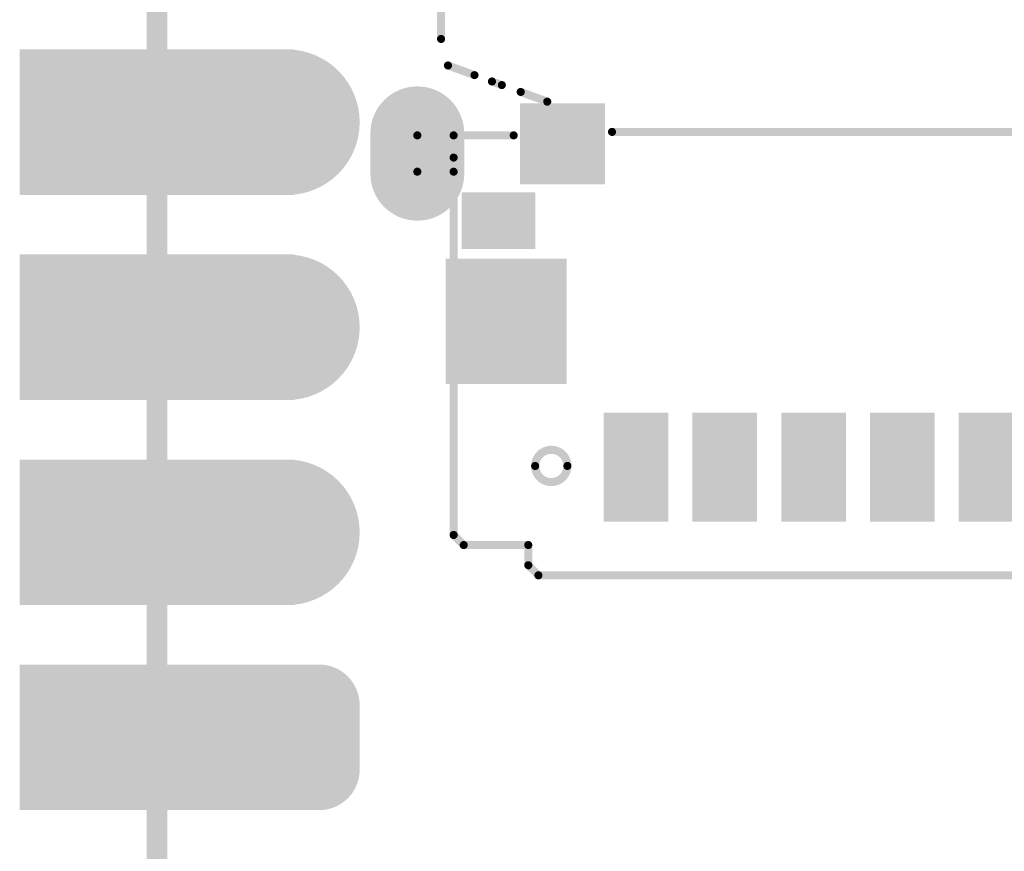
# Model space of a CAD drawing. Header units: millimetres. Extents: x 10.5 to 34.9, y 8.6 to 81.7.
# Tile 5 of 10: x 10.5 to 22.7, y 48.3 to 58.6. Entities that reach past the tile are written whole.
import ezdxf

# ---------------------------------------------------------------- set-up
doc = ezdxf.new("R2010")
doc.units = ezdxf.units.MM
doc.header["$MEASUREMENT"] = 0
for name, color, linetype in [('BottomLayer', 5, 'Continuous'), ('BottomSolder', 6, 'Continuous'), ('KeepOutLayer', 6, 'Continuous'), ('Mechanical1', 6, 'Continuous'), ('MidLayer1', 16, 'Continuous'), ('MidLayer2', 76, 'Continuous'), ('MultiLayer', 9, 'Continuous'), ('TopLayer', 1, 'Continuous'), ('TopOverlay', 2, 'Continuous'), ('TopPaste', 8, 'Continuous'), ('TopSolder', 216, 'Continuous')]:
    doc.layers.add(name, color=color, linetype=linetype)

# ---------------------------------------------------------------- blocks, each defined once
blk = doc.blocks.new('P_________32')
at = {"layer": 'BottomLayer'}
for points, const_width in [([(-0.36575, 0.05, 1), (-0.33425, 0.05, 1)], 0.0315), ([(-0.36575, -0.05, 1), (-0.33425, -0.05, 1)], 0.0315), ([(-0.36575, -0.15, 1), (-0.33425, -0.15, 1)], 0.0315), ([(-0.37362, -0.23425, 1), (-0.35787, -0.23425, 1)], 0.01575), ([(-0.34213, -0.23425, 1), (-0.32638, -0.23425, 1)], 0.01575), ([(-0.37362, -0.26575, 1), (-0.35787, -0.26575, 1)], 0.01575), ([(-0.34213, -0.26575, 1), (-0.32638, -0.26575, 1)], 0.01575)]:
    blk.add_lwpolyline(points, format="xyb", close=True, dxfattribs=dict(at, const_width=const_width))
for points in [[(-0.47638, 0.0185), (-0.35039, 0.0185), (-0.47638, 0.0815), (-0.35039, 0.0815)], [(-0.47638, -0.0815), (-0.35039, -0.0815), (-0.47638, -0.0185), (-0.35039, -0.0185)], [(-0.47638, -0.1815), (-0.35039, -0.1815), (-0.47638, -0.1185), (-0.35039, -0.1185)], [(-0.47638, -0.2815), (-0.35039, -0.2815), (-0.47638, -0.2185), (-0.35039, -0.2185)], [(-0.36575, -0.2185), (-0.36575, -0.2815), (-0.33425, -0.2185), (-0.33425, -0.2815)], [(-0.3815, -0.23425), (-0.3815, -0.26575), (-0.3185, -0.23425), (-0.3185, -0.26575)]]:
    blk.add_solid(points, dxfattribs=at)
at = {"layer": 'BottomSolder'}
for points, const_width in [([(-0.36775, 0.05, 1), (-0.33225, 0.05, 1)], 0.0355), ([(-0.36775, -0.05, 1), (-0.33225, -0.05, 1)], 0.0355), ([(-0.36775, -0.15, 1), (-0.33225, -0.15, 1)], 0.0355), ([(-0.37562, -0.23425, 1), (-0.35587, -0.23425, 1)], 0.01975), ([(-0.34413, -0.23425, 1), (-0.32438, -0.23425, 1)], 0.01975), ([(-0.37562, -0.26575, 1), (-0.35587, -0.26575, 1)], 0.01975), ([(-0.34413, -0.26575, 1), (-0.32438, -0.26575, 1)], 0.01975)]:
    blk.add_lwpolyline(points, format="xyb", close=True, dxfattribs=dict(at, const_width=const_width))
for points in [[(-0.48038, 0.0145), (-0.34639, 0.0145), (-0.48038, 0.0855), (-0.34639, 0.0855)], [(-0.48038, -0.0855), (-0.34639, -0.0855), (-0.48038, -0.0145), (-0.34639, -0.0145)], [(-0.48038, -0.1855), (-0.34639, -0.1855), (-0.48038, -0.1145), (-0.34639, -0.1145)], [(-0.48038, -0.2855), (-0.34639, -0.2855), (-0.48038, -0.2145), (-0.34639, -0.2145)], [(-0.36575, -0.2145), (-0.36575, -0.2855), (-0.33425, -0.2145), (-0.33425, -0.2855)], [(-0.3855, -0.23425), (-0.3855, -0.26575), (-0.3145, -0.23425), (-0.3145, -0.26575)]]:
    blk.add_solid(points, dxfattribs=at)
at = {"layer": 'Mechanical1', "const_width": 0.01}
blk.add_lwpolyline([(-0.41339, -0.96024), (-0.41339, 0.96457)], dxfattribs=at)
at = {"layer": 'MidLayer1'}
for points, const_width in [([(-0.36575, 0.05, 1), (-0.33425, 0.05, 1)], 0.0315), ([(-0.36575, -0.05, 1), (-0.33425, -0.05, 1)], 0.0315), ([(-0.36575, -0.15, 1), (-0.33425, -0.15, 1)], 0.0315), ([(-0.37362, -0.23425, 1), (-0.35787, -0.23425, 1)], 0.01575), ([(-0.34213, -0.23425, 1), (-0.32638, -0.23425, 1)], 0.01575), ([(-0.37362, -0.26575, 1), (-0.35787, -0.26575, 1)], 0.01575), ([(-0.34213, -0.26575, 1), (-0.32638, -0.26575, 1)], 0.01575)]:
    blk.add_lwpolyline(points, format="xyb", close=True, dxfattribs=dict(at, const_width=const_width))
for points in [[(-0.47638, 0.0185), (-0.35039, 0.0185), (-0.47638, 0.0815), (-0.35039, 0.0815)], [(-0.47638, -0.0815), (-0.35039, -0.0815), (-0.47638, -0.0185), (-0.35039, -0.0185)], [(-0.47638, -0.1815), (-0.35039, -0.1815), (-0.47638, -0.1185), (-0.35039, -0.1185)], [(-0.47638, -0.2815), (-0.35039, -0.2815), (-0.47638, -0.2185), (-0.35039, -0.2185)], [(-0.36575, -0.2185), (-0.36575, -0.2815), (-0.33425, -0.2185), (-0.33425, -0.2815)], [(-0.3815, -0.23425), (-0.3815, -0.26575), (-0.3185, -0.23425), (-0.3185, -0.26575)]]:
    blk.add_solid(points, dxfattribs=at)
at = {"layer": 'MidLayer2'}
for points, const_width in [([(-0.36575, 0.05, 1), (-0.33425, 0.05, 1)], 0.0315), ([(-0.36575, -0.05, 1), (-0.33425, -0.05, 1)], 0.0315), ([(-0.36575, -0.15, 1), (-0.33425, -0.15, 1)], 0.0315), ([(-0.37362, -0.23425, 1), (-0.35787, -0.23425, 1)], 0.01575), ([(-0.34213, -0.23425, 1), (-0.32638, -0.23425, 1)], 0.01575), ([(-0.37362, -0.26575, 1), (-0.35787, -0.26575, 1)], 0.01575), ([(-0.34213, -0.26575, 1), (-0.32638, -0.26575, 1)], 0.01575)]:
    blk.add_lwpolyline(points, format="xyb", close=True, dxfattribs=dict(at, const_width=const_width))
for points in [[(-0.47638, 0.0185), (-0.35039, 0.0185), (-0.47638, 0.0815), (-0.35039, 0.0815)], [(-0.47638, -0.0815), (-0.35039, -0.0815), (-0.47638, -0.0185), (-0.35039, -0.0185)], [(-0.47638, -0.1815), (-0.35039, -0.1815), (-0.47638, -0.1185), (-0.35039, -0.1185)], [(-0.47638, -0.2815), (-0.35039, -0.2815), (-0.47638, -0.2185), (-0.35039, -0.2185)], [(-0.36575, -0.2185), (-0.36575, -0.2815), (-0.33425, -0.2185), (-0.33425, -0.2815)], [(-0.3815, -0.23425), (-0.3815, -0.26575), (-0.3185, -0.23425), (-0.3185, -0.26575)]]:
    blk.add_solid(points, dxfattribs=at)
at = {"layer": 'MultiLayer'}
for points, const_width in [([(-0.36575, 0.05, 1), (-0.33425, 0.05, 1)], 0.0315), ([(-0.36575, -0.05, 1), (-0.33425, -0.05, 1)], 0.0315), ([(-0.36575, -0.15, 1), (-0.33425, -0.15, 1)], 0.0315), ([(-0.37362, -0.23425, 1), (-0.35787, -0.23425, 1)], 0.01575), ([(-0.34213, -0.23425, 1), (-0.32638, -0.23425, 1)], 0.01575), ([(-0.37362, -0.26575, 1), (-0.35787, -0.26575, 1)], 0.01575), ([(-0.34213, -0.26575, 1), (-0.32638, -0.26575, 1)], 0.01575)]:
    blk.add_lwpolyline(points, format="xyb", close=True, dxfattribs=dict(at, const_width=const_width))
for points in [[(-0.47638, 0.0185), (-0.35039, 0.0185), (-0.47638, 0.0815), (-0.35039, 0.0815)], [(-0.47638, -0.0815), (-0.35039, -0.0815), (-0.47638, -0.0185), (-0.35039, -0.0185)], [(-0.47638, -0.1815), (-0.35039, -0.1815), (-0.47638, -0.1185), (-0.35039, -0.1185)], [(-0.47638, -0.2815), (-0.35039, -0.2815), (-0.47638, -0.2185), (-0.35039, -0.2185)], [(-0.36575, -0.2185), (-0.36575, -0.2815), (-0.33425, -0.2185), (-0.33425, -0.2815)], [(-0.3815, -0.23425), (-0.3815, -0.26575), (-0.3185, -0.23425), (-0.3185, -0.26575)]]:
    blk.add_solid(points, dxfattribs=at)
at = {"layer": 'TopLayer'}
for points, const_width in [([(-0.36575, 0.05, 1), (-0.33425, 0.05, 1)], 0.0315), ([(-0.36575, -0.05, 1), (-0.33425, -0.05, 1)], 0.0315), ([(-0.36575, -0.15, 1), (-0.33425, -0.15, 1)], 0.0315), ([(-0.37362, -0.23425, 1), (-0.35787, -0.23425, 1)], 0.01575), ([(-0.34213, -0.23425, 1), (-0.32638, -0.23425, 1)], 0.01575), ([(-0.37362, -0.26575, 1), (-0.35787, -0.26575, 1)], 0.01575), ([(-0.34213, -0.26575, 1), (-0.32638, -0.26575, 1)], 0.01575)]:
    blk.add_lwpolyline(points, format="xyb", close=True, dxfattribs=dict(at, const_width=const_width))
for points in [[(-0.47638, 0.0185), (-0.35039, 0.0185), (-0.47638, 0.0815), (-0.35039, 0.0815)], [(-0.47638, -0.0815), (-0.35039, -0.0815), (-0.47638, -0.0185), (-0.35039, -0.0185)], [(-0.47638, -0.1815), (-0.35039, -0.1815), (-0.47638, -0.1185), (-0.35039, -0.1185)], [(-0.47638, -0.2815), (-0.35039, -0.2815), (-0.47638, -0.2185), (-0.35039, -0.2185)], [(-0.36575, -0.2185), (-0.36575, -0.2815), (-0.33425, -0.2185), (-0.33425, -0.2815)], [(-0.3815, -0.23425), (-0.3815, -0.26575), (-0.3185, -0.23425), (-0.3185, -0.26575)]]:
    blk.add_solid(points, dxfattribs=at)
at = {"layer": 'TopSolder'}
for points, const_width in [([(-0.36775, 0.05, 1), (-0.33225, 0.05, 1)], 0.0355), ([(-0.36775, -0.05, 1), (-0.33225, -0.05, 1)], 0.0355), ([(-0.36775, -0.15, 1), (-0.33225, -0.15, 1)], 0.0355), ([(-0.37562, -0.23425, 1), (-0.35587, -0.23425, 1)], 0.01975), ([(-0.34413, -0.23425, 1), (-0.32438, -0.23425, 1)], 0.01975), ([(-0.37562, -0.26575, 1), (-0.35587, -0.26575, 1)], 0.01975), ([(-0.34413, -0.26575, 1), (-0.32438, -0.26575, 1)], 0.01975)]:
    blk.add_lwpolyline(points, format="xyb", close=True, dxfattribs=dict(at, const_width=const_width))
for points in [[(-0.48038, 0.0145), (-0.34639, 0.0145), (-0.48038, 0.0855), (-0.34639, 0.0855)], [(-0.48038, -0.0855), (-0.34639, -0.0855), (-0.48038, -0.0145), (-0.34639, -0.0145)], [(-0.48038, -0.1855), (-0.34639, -0.1855), (-0.48038, -0.1145), (-0.34639, -0.1145)], [(-0.48038, -0.2855), (-0.34639, -0.2855), (-0.48038, -0.2145), (-0.34639, -0.2145)], [(-0.36575, -0.2145), (-0.36575, -0.2855), (-0.33425, -0.2145), (-0.33425, -0.2855)], [(-0.3855, -0.23425), (-0.3855, -0.26575), (-0.3145, -0.23425), (-0.3145, -0.26575)]]:
    blk.add_solid(points, dxfattribs=at)
blk = doc.blocks.new('TF_SMD_H2_8____MUP_M617_2_141')
at = {"layer": 'BottomLayer', "const_width": 0.0378}
blk.add_lwpolyline([(0.23327, -0.06426), (0.23327, -0.08394)], dxfattribs=at)
at = {"layer": 'BottomLayer', "const_width": 0.0189}
for points in [[(0.22382, -0.06426, 1), (0.24272, -0.06426, 1)], [(0.22382, -0.08394, 1), (0.24272, -0.08394, 1)]]:
    blk.add_lwpolyline(points, format="xyb", close=True, dxfattribs=at)
at = {"layer": 'BottomSolder', "const_width": 0.0458}
blk.add_lwpolyline([(0.23327, -0.06426), (0.23327, -0.08394)], dxfattribs=at)
at = {"layer": 'BottomSolder', "const_width": 0.0229}
for points in [[(0.22182, -0.06426, 1), (0.24472, -0.06426, 1)], [(0.22182, -0.08394, 1), (0.24472, -0.08394, 1)]]:
    blk.add_lwpolyline(points, format="xyb", close=True, dxfattribs=at)
at = {"layer": 'MidLayer1', "const_width": 0.0378}
blk.add_lwpolyline([(0.23327, -0.06426), (0.23327, -0.08394)], dxfattribs=at)
at = {"layer": 'MidLayer1', "const_width": 0.0189}
for points in [[(0.22382, -0.06426, 1), (0.24272, -0.06426, 1)], [(0.22382, -0.08394, 1), (0.24272, -0.08394, 1)]]:
    blk.add_lwpolyline(points, format="xyb", close=True, dxfattribs=at)
at = {"layer": 'MidLayer2', "const_width": 0.0378}
blk.add_lwpolyline([(0.23327, -0.06426), (0.23327, -0.08394)], dxfattribs=at)
at = {"layer": 'MidLayer2', "const_width": 0.0189}
for points in [[(0.22382, -0.06426, 1), (0.24272, -0.06426, 1)], [(0.22382, -0.08394, 1), (0.24272, -0.08394, 1)]]:
    blk.add_lwpolyline(points, format="xyb", close=True, dxfattribs=at)
at = {"layer": 'MultiLayer', "const_width": 0.0378}
blk.add_lwpolyline([(0.23327, -0.06426), (0.23327, -0.08394)], dxfattribs=at)
at = {"layer": 'MultiLayer', "const_width": 0.0189}
for points in [[(0.22382, -0.06426, 1), (0.24272, -0.06426, 1)], [(0.22382, -0.08394, 1), (0.24272, -0.08394, 1)]]:
    blk.add_lwpolyline(points, format="xyb", close=True, dxfattribs=at)
at = {"layer": 'TopLayer', "const_width": 0.0378}
blk.add_lwpolyline([(0.23327, -0.06426), (0.23327, -0.08394)], dxfattribs=at)
at = {"layer": 'TopLayer', "const_width": 0.0189}
for points in [[(0.22382, -0.06426, 1), (0.24272, -0.06426, 1)], [(0.22382, -0.08394, 1), (0.24272, -0.08394, 1)]]:
    blk.add_lwpolyline(points, format="xyb", close=True, dxfattribs=at)
at = {"layer": 'TopLayer'}
for points in [[(-0.06043, 0.05425), (-0.03287, 0.05425), (-0.06043, 0.10346), (-0.03287, 0.10346)], [(-0.01713, 0.05425), (0.01043, 0.05425), (-0.01713, 0.10346), (0.01043, 0.10346)], [(0.02618, 0.05425), (0.05374, 0.05425), (0.02618, 0.10346), (0.05374, 0.10346)], [(0.06949, 0.05425), (0.09705, 0.05425), (0.06949, 0.10346), (0.09705, 0.10346)], [(0.1128, 0.05425), (0.14035, 0.05425), (0.1128, 0.10346), (0.14035, 0.10346)], [(0.1624, -0.02075), (0.21752, -0.02075), (0.1624, 0.03633), (0.21752, 0.03633)], [(0.17772, -0.05323), (0.20961, -0.05323), (0.17772, -0.02961), (0.20961, -0.02961)], [(0.1811, -0.06114), (0.1437, -0.06114), (0.1811, -0.09657), (0.1437, -0.09657)]]:
    blk.add_solid(points, dxfattribs=at)
at = {"layer": 'TopOverlay', "const_width": 0.00394}
for points in [[(0.17421, 0.13161), (-0.17618, 0.13161)], [(0.17913, 0.12669), (0.17421, 0.13161)], [(0.17913, 0.12669), (0.17913, 0.11685)], [(0.21063, 0.11685), (0.17913, 0.11685)], [(0.21555, 0.11193), (0.21063, 0.11685)], [(0.21555, 0.11193), (0.21555, -0.07213)], [(0.23327, -0.06524), (0.21555, -0.06524)], [(0.23327, -0.06524), (0.23327, -0.08296)], [(0.21555, -0.08296), (0.18625, -0.08296)], [(0.23327, -0.08296), (0.21555, -0.08296)], [(0.13828, -0.08465), (-0.21063, -0.08465)], [(0.18283, -0.10413), (0.16988, -0.09941)], [(0.19687, -0.10924), (0.19203, -0.10747)], [(0.21832, -0.11704), (0.20537, -0.11233)], [(0.22168, -0.12997), (0.22168, -0.14375)]]:
    blk.add_lwpolyline(points, dxfattribs=at)
at = {"layer": 'TopOverlay'}
for points, const_width in [([(0.17323, 0.13161, 1), (0.1752, 0.13161, 1)], 0.00197), ([(0.17323, 0.13161, 1), (0.1752, 0.13161, 1)], 0.00197), ([(0.17815, 0.12669, 1), (0.18012, 0.12669, 1)], 0.00197), ([(0.17815, 0.12669, 1), (0.18012, 0.12669, 1)], 0.00197), ([(0.17815, 0.11685, 1), (0.18012, 0.11685, 1)], 0.00197), ([(0.17815, 0.11685, 1), (0.18012, 0.11685, 1)], 0.00197), ([(0.20965, 0.11685, 1), (0.21161, 0.11685, 1)], 0.00197), ([(0.20965, 0.11685, 1), (0.21161, 0.11685, 1)], 0.00197), ([(0.21457, 0.11193, 1), (0.21654, 0.11193, 1)], 0.00197), ([(0.21457, 0.11193, 1), (0.21654, 0.11193, 1)], 0.00197), ([(0.17579, 0.07826, 1), (0.16005, 0.07826, 1)], 0.00394), ([(0.15906, 0.07826, 1), (0.16103, 0.07826, 1)], 0.00197), ([(0.1748, 0.07826, 1), (0.17677, 0.07826, 1)], 0.00197), ([(0.21457, -0.06524, 1), (0.21654, -0.06524, 1)], 0.00197), ([(0.23228, -0.06524, 1), (0.23425, -0.06524, 1)], 0.00197), ([(0.23228, -0.06524, 1), (0.23425, -0.06524, 1)], 0.00197), ([(0.21457, -0.07213, 1), (0.21654, -0.07213, 1)], 0.00197), ([(0.18527, -0.08296, 1), (0.18723, -0.08296, 1)], 0.00197), ([(0.21457, -0.08296, 1), (0.21654, -0.08296, 1)], 0.00197), ([(0.21457, -0.08296, 1), (0.21654, -0.08296, 1)], 0.00197), ([(0.23228, -0.08296, 1), (0.23425, -0.08296, 1)], 0.00197), ([(0.23228, -0.08296, 1), (0.23425, -0.08296, 1)], 0.00197), ([(0.13729, -0.08465, 1), (0.13926, -0.08465, 1)], 0.00197), ([(0.1689, -0.09941, 1), (0.17087, -0.09941, 1)], 0.00197), ([(0.18185, -0.10413, 1), (0.18382, -0.10413, 1)], 0.00197), ([(0.19105, -0.10747, 1), (0.19301, -0.10747, 1)], 0.00197), ([(0.19588, -0.10924, 1), (0.19785, -0.10924, 1)], 0.00197), ([(0.20439, -0.11233, 1), (0.20635, -0.11233, 1)], 0.00197), ([(0.21733, -0.11704, 1), (0.2193, -0.11704, 1)], 0.00197), ([(0.2207, -0.12997, 1), (0.22267, -0.12997, 1)], 0.00197)]:
    blk.add_lwpolyline(points, format="xyb", close=True, dxfattribs=dict(at, const_width=const_width))
at = {"layer": 'TopPaste'}
for points in [[(-0.06043, 0.05425), (-0.03287, 0.05425), (-0.06043, 0.10346), (-0.03287, 0.10346)], [(-0.01713, 0.05425), (0.01043, 0.05425), (-0.01713, 0.10346), (0.01043, 0.10346)], [(0.02618, 0.05425), (0.05374, 0.05425), (0.02618, 0.10346), (0.05374, 0.10346)], [(0.06949, 0.05425), (0.09705, 0.05425), (0.06949, 0.10346), (0.09705, 0.10346)], [(0.1128, 0.05425), (0.14035, 0.05425), (0.1128, 0.10346), (0.14035, 0.10346)], [(0.1624, -0.02075), (0.21752, -0.02075), (0.1624, 0.03633), (0.21752, 0.03633)], [(0.17772, -0.05323), (0.20961, -0.05323), (0.17772, -0.02961), (0.20961, -0.02961)], [(0.1811, -0.06114), (0.1437, -0.06114), (0.1811, -0.09657), (0.1437, -0.09657)]]:
    blk.add_solid(points, dxfattribs=at)
at = {"layer": 'TopSolder', "const_width": 0.0458}
blk.add_lwpolyline([(0.23327, -0.06426), (0.23327, -0.08394)], dxfattribs=at)
at = {"layer": 'TopSolder', "const_width": 0.0229}
for points in [[(0.22182, -0.06426, 1), (0.24472, -0.06426, 1)], [(0.22182, -0.08394, 1), (0.24472, -0.08394, 1)]]:
    blk.add_lwpolyline(points, format="xyb", close=True, dxfattribs=at)
at = {"layer": 'TopSolder'}
for points in [[(-0.06243, 0.05225), (-0.03087, 0.05225), (-0.06243, 0.10546), (-0.03087, 0.10546)], [(-0.01913, 0.05225), (0.01243, 0.05225), (-0.01913, 0.10546), (0.01243, 0.10546)], [(0.02418, 0.05225), (0.05574, 0.05225), (0.02418, 0.10546), (0.05574, 0.10546)], [(0.06749, 0.05225), (0.09905, 0.05225), (0.06749, 0.10546), (0.09905, 0.10546)], [(0.1108, 0.05225), (0.14235, 0.05225), (0.1108, 0.10546), (0.14235, 0.10546)], [(0.1604, -0.02275), (0.21952, -0.02275), (0.1604, 0.03833), (0.21952, 0.03833)], [(0.17572, -0.05523), (0.21161, -0.05523), (0.17572, -0.02761), (0.21161, -0.02761)], [(0.1831, -0.05914), (0.1417, -0.05914), (0.1831, -0.09857), (0.1417, -0.09857)]]:
    blk.add_solid(points, dxfattribs=at)

msp = doc.modelspace()

# ---------------------------------------------------------------- linework, layer by layer
at = {"layer": 'KeepOutLayer', "const_width": 0.254}
msp.add_lwpolyline([(12.161, 31.7), (12.161, 80.59)], dxfattribs=at)

# ---------------------------------------------------------------- block references
at = {"xscale": 25.4, "yscale": 25.4, "zscale": 25.4}
msp.add_blockref('P_________32', (22.66, 56.09), dxfattribs=at)
at = {"xscale": 25.4, "yscale": 25.4, "zscale": 25.4, "rotation": 180}
msp.add_blockref('TF_SMD_H2_8____MUP_M617_2_141', (21.311, 55.09), dxfattribs=at)

doc.saveas('drawing.dxf')
